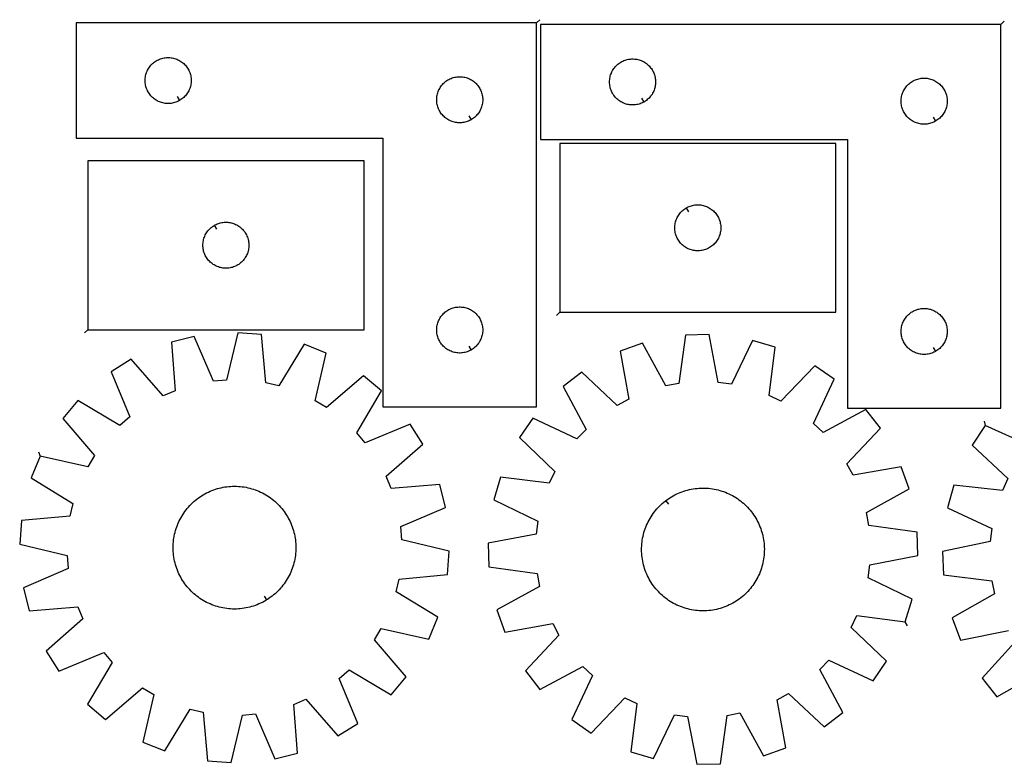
# Model space of a CAD drawing. Header units: millimetres. Extents: x 7 to 1493, y 7 to 495.
# Tile 1 of 2: x 7 to 648, y 10 to 495. Entities that reach past the tile are written whole.
import ezdxf

# ---------------------------------------------------------------- set-up
doc = ezdxf.new("R2010")
doc.units = ezdxf.units.MM
doc.layers.add('CUT', color=7, linetype='CONTINUOUS', true_color=0x000000)
doc.layers.add('LEADIN', color=1, linetype='CONTINUOUS', true_color=0xff0000)

msp = doc.modelspace()

# ---------------------------------------------------------------- linework, layer by layer
at = {"layer": 'CUT'}
for points in [[(343.253732, 492.605918), (43.253732, 492.605918), (43.253732, 417.605918), (243.253732, 417.605918), (243.253732, 242.605918), (343.253732, 242.605918)], [(645.914499, 491.658164), (345.914499, 491.658164), (345.914499, 416.658164), (545.914499, 416.658164), (545.914499, 241.658164), (645.914499, 241.658164)], [(110.639504, 442.055967), (110.303384, 441.865736), (109.612448, 441.520384), (108.904651, 441.211058), (108.181868, 440.938579), (107.446017, 440.70367), (106.699049, 440.506952), (105.942944, 440.348949), (105.179708, 440.230078), (104.411364, 440.150655), (103.639951, 440.110891), (102.867514, 440.110891), (102.0961, 440.150655), (101.327757, 440.230078), (100.564521, 440.348949), (99.808416, 440.506952), (99.061448, 440.70367), (98.325597, 440.938579), (97.602814, 441.211058), (96.895017, 441.520384), (96.204081, 441.865736), (95.53184, 442.246198), (94.880077, 442.660763), (94.250518, 443.108329), (93.644835, 443.587711), (93.064632, 444.097637), (92.51145, 444.636756), (91.986753, 445.203636), (91.491935, 445.796776), (91.028307, 446.414601), (90.597099, 447.055475), (90.199454, 447.717697), (89.836426, 448.399511), (89.508979, 449.099109), (89.21798, 449.814637), (88.964202, 450.544195), (88.748317, 451.285851), (88.570897, 452.037637), (88.432414, 452.797559), (88.333234, 453.563603), (88.273621, 454.333737), (88.253732, 455.105918), (88.273621, 455.878099), (88.333234, 456.648233), (88.432414, 457.414277), (88.570897, 458.174199), (88.748317, 458.925985), (88.964202, 459.66764), (89.21798, 460.397199), (89.508979, 461.112726), (89.836426, 461.812325), (90.199454, 462.494139), (90.597099, 463.156361), (91.028307, 463.797234), (91.491935, 464.41506), (91.986753, 465.0082), (92.51145, 465.57508), (93.064632, 466.114198), (93.644835, 466.624125), (94.250518, 467.103507), (94.880077, 467.551073), (95.53184, 467.965637), (96.204081, 468.3461), (96.895017, 468.691452), (97.602814, 469.000777), (98.325597, 469.273256), (99.061448, 469.508166), (99.808416, 469.704883), (100.564521, 469.862887), (101.327757, 469.981758), (102.0961, 470.061181), (102.867514, 470.100945), (103.639951, 470.100945), (104.411364, 470.061181), (105.179708, 469.981758), (105.942944, 469.862887), (106.699049, 469.704883), (107.446017, 469.508166), (108.181868, 469.273256), (108.904651, 469.000777), (109.612448, 468.691452), (110.303384, 468.3461), (110.975624, 467.965637), (111.627388, 467.551073), (112.256947, 467.103507), (112.86263, 466.624125), (113.442832, 466.114198), (113.996015, 465.57508), (114.520711, 465.0082), (115.015529, 464.41506), (115.479157, 463.797234), (115.910366, 463.156361), (116.308011, 462.494139), (116.671039, 461.812325), (116.998486, 461.112726), (117.289485, 460.397199), (117.543263, 459.66764), (117.759148, 458.925985), (117.936568, 458.174199), (118.075051, 457.414277), (118.174231, 456.648233), (118.233844, 455.878099), (118.253732, 455.105918), (118.233844, 454.333737), (118.174231, 453.563603), (118.075051, 452.797559), (117.936568, 452.037637), (117.759148, 451.285851), (117.543263, 450.544195), (117.289485, 449.814637), (116.998486, 449.099109), (116.671039, 448.399511), (116.308011, 447.717697), (115.910366, 447.055475), (115.479157, 446.414601), (115.015529, 445.796776), (114.520711, 445.203636), (113.996015, 444.636756), (113.442832, 444.097637), (112.86263, 443.587711), (112.256947, 443.108329), (111.627388, 442.660763), (110.975624, 442.246198)], [(413.300271, 441.108213), (412.96415, 440.917982), (412.273215, 440.57263), (411.565417, 440.263304), (410.842635, 439.990826), (410.106784, 439.755916), (409.359815, 439.559198), (408.60371, 439.401195), (407.840474, 439.282324), (407.072131, 439.202901), (406.300718, 439.163137), (405.52828, 439.163137), (404.756867, 439.202901), (403.988524, 439.282324), (403.225288, 439.401195), (402.469183, 439.559198), (401.722214, 439.755916), (400.986363, 439.990826), (400.263581, 440.263304), (399.555783, 440.57263), (398.864848, 440.917982), (398.192607, 441.298445), (397.540843, 441.713009), (396.911285, 442.160575), (396.305601, 442.639957), (395.725399, 443.149883), (395.172216, 443.689002), (394.64752, 444.255882), (394.152702, 444.849022), (393.689074, 445.466848), (393.257866, 446.107721), (392.86022, 446.769943), (392.497193, 447.451757), (392.169745, 448.151355), (391.878747, 448.866883), (391.624968, 449.596441), (391.409083, 450.338097), (391.231664, 451.089883), (391.093181, 451.849805), (390.994001, 452.615849), (390.934388, 453.385983), (390.914499, 454.158164), (390.934388, 454.930345), (390.994001, 455.700479), (391.093181, 456.466523), (391.231664, 457.226445), (391.409083, 457.978231), (391.624968, 458.719886), (391.878747, 459.449445), (392.169745, 460.164973), (392.497193, 460.864571), (392.86022, 461.546385), (393.257866, 462.208607), (393.689074, 462.84948), (394.152702, 463.467306), (394.64752, 464.060446), (395.172216, 464.627326), (395.725399, 465.166444), (396.305601, 465.676371), (396.911285, 466.155753), (397.540843, 466.603319), (398.192607, 467.017883), (398.864848, 467.398346), (399.555783, 467.743698), (400.263581, 468.053024), (400.986363, 468.325502), (401.722214, 468.560412), (402.469183, 468.75713), (403.225288, 468.915133), (403.988524, 469.034004), (404.756867, 469.113427), (405.52828, 469.153191), (406.300718, 469.153191), (407.072131, 469.113427), (407.840474, 469.034004), (408.60371, 468.915133), (409.359815, 468.75713), (410.106784, 468.560412), (410.842635, 468.325502), (411.565417, 468.053024), (412.273215, 467.743698), (412.96415, 467.398346), (413.636391, 467.017883), (414.288155, 466.603319), (414.917713, 466.155753), (415.523397, 465.676371), (416.103599, 465.166444), (416.656782, 464.627326), (417.181478, 464.060446), (417.676296, 463.467306), (418.139924, 462.84948), (418.571132, 462.208607), (418.968778, 461.546385), (419.331805, 460.864571), (419.659253, 460.164973), (419.950251, 459.449445), (420.20403, 458.719886), (420.419915, 457.978231), (420.597334, 457.226445), (420.735817, 456.466523), (420.834997, 455.700479), (420.89461, 454.930345), (420.914499, 454.158164), (420.89461, 453.385983), (420.834997, 452.615849), (420.735817, 451.849805), (420.597334, 451.089883), (420.419915, 450.338097), (420.20403, 449.596441), (419.950251, 448.866883), (419.659253, 448.151355), (419.331805, 447.451757), (418.968778, 446.769943), (418.571132, 446.107721), (418.139924, 445.466848), (417.676296, 444.849022), (417.181478, 444.255882), (416.656782, 443.689002), (416.103599, 443.149883), (415.523397, 442.639957), (414.917713, 442.160575), (414.288155, 441.713009), (413.636391, 441.298445)], [(300.639504, 429.555967), (300.303384, 429.365736), (299.612448, 429.020384), (298.904651, 428.711058), (298.181868, 428.438579), (297.446017, 428.20367), (296.699049, 428.006952), (295.942944, 427.848949), (295.179708, 427.730078), (294.411364, 427.650655), (293.639951, 427.610891), (292.867514, 427.610891), (292.0961, 427.650655), (291.327757, 427.730078), (290.564521, 427.848949), (289.808416, 428.006952), (289.061448, 428.20367), (288.325597, 428.438579), (287.602814, 428.711058), (286.895017, 429.020384), (286.204081, 429.365736), (285.53184, 429.746198), (284.880077, 430.160763), (284.250518, 430.608329), (283.644835, 431.087711), (283.064632, 431.597637), (282.51145, 432.136756), (281.986753, 432.703636), (281.491935, 433.296776), (281.028307, 433.914601), (280.597099, 434.555475), (280.199454, 435.217697), (279.836426, 435.899511), (279.508979, 436.599109), (279.21798, 437.314637), (278.964202, 438.044195), (278.748317, 438.785851), (278.570897, 439.537637), (278.432414, 440.297559), (278.333234, 441.063603), (278.273621, 441.833737), (278.253732, 442.605918), (278.273621, 443.378099), (278.333234, 444.148233), (278.432414, 444.914277), (278.570897, 445.674199), (278.748317, 446.425985), (278.964202, 447.16764), (279.21798, 447.897199), (279.508979, 448.612726), (279.836426, 449.312325), (280.199454, 449.994139), (280.597099, 450.656361), (281.028307, 451.297234), (281.491935, 451.91506), (281.986753, 452.5082), (282.51145, 453.07508), (283.064632, 453.614198), (283.644835, 454.124125), (284.250518, 454.603507), (284.880077, 455.051073), (285.53184, 455.465637), (286.204081, 455.8461), (286.895017, 456.191452), (287.602814, 456.500777), (288.325597, 456.773256), (289.061448, 457.008166), (289.808416, 457.204883), (290.564521, 457.362887), (291.327757, 457.481758), (292.0961, 457.561181), (292.867514, 457.600945), (293.639951, 457.600945), (294.411364, 457.561181), (295.179708, 457.481758), (295.942944, 457.362887), (296.699049, 457.204883), (297.446017, 457.008166), (298.181868, 456.773256), (298.904651, 456.500777), (299.612448, 456.191452), (300.303384, 455.8461), (300.975624, 455.465637), (301.627388, 455.051073), (302.256947, 454.603507), (302.86263, 454.124125), (303.442832, 453.614198), (303.996015, 453.07508), (304.520711, 452.5082), (305.015529, 451.91506), (305.479157, 451.297234), (305.910366, 450.656361), (306.308011, 449.994139), (306.671039, 449.312325), (306.998486, 448.612726), (307.289485, 447.897199), (307.543263, 447.16764), (307.759148, 446.425985), (307.936568, 445.674199), (308.075051, 444.914277), (308.174231, 444.148233), (308.233844, 443.378099), (308.253732, 442.605918), (308.233844, 441.833737), (308.174231, 441.063603), (308.075051, 440.297559), (307.936568, 439.537637), (307.759148, 438.785851), (307.543263, 438.044195), (307.289485, 437.314637), (306.998486, 436.599109), (306.671039, 435.899511), (306.308011, 435.217697), (305.910366, 434.555475), (305.479157, 433.914601), (305.015529, 433.296776), (304.520711, 432.703636), (303.996015, 432.136756), (303.442832, 431.597637), (302.86263, 431.087711), (302.256947, 430.608329), (301.627388, 430.160763), (300.975624, 429.746198)], [(603.300271, 428.608213), (602.96415, 428.417982), (602.273215, 428.07263), (601.565417, 427.763304), (600.842635, 427.490826), (600.106784, 427.255916), (599.359815, 427.059198), (598.60371, 426.901195), (597.840474, 426.782324), (597.072131, 426.702901), (596.300718, 426.663137), (595.52828, 426.663137), (594.756867, 426.702901), (593.988524, 426.782324), (593.225288, 426.901195), (592.469183, 427.059198), (591.722214, 427.255916), (590.986363, 427.490826), (590.263581, 427.763304), (589.555783, 428.07263), (588.864848, 428.417982), (588.192607, 428.798445), (587.540843, 429.213009), (586.911285, 429.660575), (586.305601, 430.139957), (585.725399, 430.649883), (585.172216, 431.189002), (584.64752, 431.755882), (584.152702, 432.349022), (583.689074, 432.966848), (583.257866, 433.607721), (582.86022, 434.269943), (582.497193, 434.951757), (582.169745, 435.651355), (581.878747, 436.366883), (581.624968, 437.096441), (581.409083, 437.838097), (581.231664, 438.589883), (581.093181, 439.349805), (580.994001, 440.115849), (580.934388, 440.885983), (580.914499, 441.658164), (580.934388, 442.430345), (580.994001, 443.200479), (581.093181, 443.966523), (581.231664, 444.726445), (581.409083, 445.478231), (581.624968, 446.219886), (581.878747, 446.949445), (582.169745, 447.664973), (582.497193, 448.364571), (582.86022, 449.046385), (583.257866, 449.708607), (583.689074, 450.34948), (584.152702, 450.967306), (584.64752, 451.560446), (585.172216, 452.127326), (585.725399, 452.666444), (586.305601, 453.176371), (586.911285, 453.655753), (587.540843, 454.103319), (588.192607, 454.517883), (588.864848, 454.898346), (589.555783, 455.243698), (590.263581, 455.553024), (590.986363, 455.825502), (591.722214, 456.060412), (592.469183, 456.25713), (593.225288, 456.415133), (593.988524, 456.534004), (594.756867, 456.613427), (595.52828, 456.653191), (596.300718, 456.653191), (597.072131, 456.613427), (597.840474, 456.534004), (598.60371, 456.415133), (599.359815, 456.25713), (600.106784, 456.060412), (600.842635, 455.825502), (601.565417, 455.553024), (602.273215, 455.243698), (602.96415, 454.898346), (603.636391, 454.517883), (604.288155, 454.103319), (604.917713, 453.655753), (605.523397, 453.176371), (606.103599, 452.666444), (606.656782, 452.127326), (607.181478, 451.560446), (607.676296, 450.967306), (608.139924, 450.34948), (608.571132, 449.708607), (608.968778, 449.046385), (609.331805, 448.364571), (609.659253, 447.664973), (609.950251, 446.949445), (610.20403, 446.219886), (610.419915, 445.478231), (610.597334, 444.726445), (610.735817, 443.966523), (610.834997, 443.200479), (610.89461, 442.430345), (610.914499, 441.658164), (610.89461, 440.885983), (610.834997, 440.115849), (610.735817, 439.349805), (610.597334, 438.589883), (610.419915, 437.838097), (610.20403, 437.096441), (609.950251, 436.366883), (609.659253, 435.651355), (609.331805, 434.951757), (608.968778, 434.269943), (608.571132, 433.607721), (608.139924, 432.966848), (607.676296, 432.349022), (607.181478, 431.755882), (606.656782, 431.189002), (606.103599, 430.649883), (605.523397, 430.139957), (604.917713, 429.660575), (604.288155, 429.213009), (603.636391, 428.798445)], [(358.397528, 304.15215), (538.397528, 304.15215), (538.397528, 414.15215), (358.397528, 414.15215)], [(50.895941, 292.807668), (230.895941, 292.807668), (230.895941, 402.807668), (50.895941, 402.807668)], [(441.011757, 372.202101), (441.347877, 372.392332), (442.038812, 372.737684), (442.74661, 373.04701), (443.469393, 373.319489), (444.205244, 373.554398), (444.952212, 373.751116), (445.708317, 373.909119), (446.471553, 374.02799), (447.239896, 374.107413), (448.01131, 374.147177), (448.783747, 374.147177), (449.55516, 374.107413), (450.323504, 374.02799), (451.08674, 373.909119), (451.842844, 373.751116), (452.589813, 373.554398), (453.325664, 373.319489), (454.048447, 373.04701), (454.756244, 372.737684), (455.447179, 372.392332), (456.11942, 372.01187), (456.771184, 371.597305), (457.400742, 371.149739), (458.006426, 370.670357), (458.586628, 370.160431), (459.139811, 369.621312), (459.664507, 369.054432), (460.159325, 368.461292), (460.622953, 367.843467), (461.054162, 367.202593), (461.451807, 366.540371), (461.814835, 365.858557), (462.142282, 365.158959), (462.433281, 364.443431), (462.687059, 363.713873), (462.902944, 362.972217), (463.080364, 362.220431), (463.218847, 361.460509), (463.318026, 360.694465), (463.37764, 359.924331), (463.397528, 359.15215), (463.37764, 358.379969), (463.318026, 357.609835), (463.218847, 356.843791), (463.080364, 356.083869), (462.902944, 355.332083), (462.687059, 354.590428), (462.433281, 353.860869), (462.142282, 353.145342), (461.814835, 352.445743), (461.451807, 351.763929), (461.054162, 351.101707), (460.622953, 350.460834), (460.159325, 349.843008), (459.664507, 349.249868), (459.139811, 348.682988), (458.586628, 348.14387), (458.006426, 347.633943), (457.400742, 347.154561), (456.771184, 346.706995), (456.11942, 346.292431), (455.447179, 345.911968), (454.756244, 345.566616), (454.048447, 345.257291), (453.325664, 344.984812), (452.589813, 344.749902), (451.842844, 344.553185), (451.08674, 344.395181), (450.323504, 344.27631), (449.55516, 344.196887), (448.783747, 344.157123), (448.01131, 344.157123), (447.239896, 344.196887), (446.471553, 344.27631), (445.708317, 344.395181), (444.952212, 344.553185), (444.205244, 344.749902), (443.469393, 344.984812), (442.74661, 345.257291), (442.038812, 345.566616), (441.347877, 345.911968), (440.675636, 346.292431), (440.023872, 346.706995), (439.394314, 347.154561), (438.788631, 347.633943), (438.208428, 348.14387), (437.655245, 348.682988), (437.130549, 349.249868), (436.635731, 349.843008), (436.172103, 350.460834), (435.740895, 351.101707), (435.34325, 351.763929), (434.980222, 352.445743), (434.652775, 353.145342), (434.361776, 353.860869), (434.107998, 354.590428), (433.892112, 355.332083), (433.714693, 356.083869), (433.57621, 356.843791), (433.47703, 357.609835), (433.417417, 358.379969), (433.397528, 359.15215), (433.417417, 359.924331), (433.47703, 360.694465), (433.57621, 361.460509), (433.714693, 362.220431), (433.892112, 362.972217), (434.107998, 363.713873), (434.361776, 364.443431), (434.652775, 365.158959), (434.980222, 365.858557), (435.34325, 366.540371), (435.740895, 367.202593), (436.172103, 367.843467), (436.635731, 368.461292), (437.130549, 369.054432), (437.655245, 369.621312), (438.208428, 370.160431), (438.788631, 370.670357), (439.394314, 371.149739), (440.023872, 371.597305), (440.675636, 372.01187)], [(133.51017, 360.857618), (133.84629, 361.04785), (134.537225, 361.393202), (135.245023, 361.702527), (135.967806, 361.975006), (136.703657, 362.209916), (137.450625, 362.406633), (138.20673, 362.564637), (138.969966, 362.683508), (139.738309, 362.762931), (140.509723, 362.802695), (141.28216, 362.802695), (142.053573, 362.762931), (142.821917, 362.683508), (143.585153, 362.564637), (144.341257, 362.406633), (145.088226, 362.209916), (145.824077, 361.975006), (146.54686, 361.702527), (147.254657, 361.393202), (147.945593, 361.04785), (148.617833, 360.667387), (149.269597, 360.252823), (149.899156, 359.805256), (150.504839, 359.325874), (151.085041, 358.815948), (151.638224, 358.27683), (152.16292, 357.70995), (152.657738, 357.11681), (153.121366, 356.498984), (153.552575, 355.858111), (153.95022, 355.195889), (154.313248, 354.514075), (154.640695, 353.814476), (154.931694, 353.098949), (155.185472, 352.36939), (155.401357, 351.627734), (155.578777, 350.875949), (155.71726, 350.116026), (155.816439, 349.349983), (155.876053, 348.579849), (155.895941, 347.807668), (155.876053, 347.035486), (155.816439, 346.265353), (155.71726, 345.499309), (155.578777, 344.739387), (155.401357, 343.987601), (155.185472, 343.245945), (154.931694, 342.516386), (154.640695, 341.800859), (154.313248, 341.101261), (153.95022, 340.419447), (153.552575, 339.757225), (153.121366, 339.116351), (152.657738, 338.498525), (152.16292, 337.905386), (151.638224, 337.338505), (151.085041, 336.799387), (150.504839, 336.289461), (149.899156, 335.810079), (149.269597, 335.362512), (148.617833, 334.947948), (147.945593, 334.567486), (147.254657, 334.222134), (146.54686, 333.912808), (145.824077, 333.640329), (145.088226, 333.40542), (144.341257, 333.208702), (143.585153, 333.050698), (142.821917, 332.931828), (142.053573, 332.852405), (141.28216, 332.812641), (140.509723, 332.812641), (139.738309, 332.852405), (138.969966, 332.931828), (138.20673, 333.050698), (137.450625, 333.208702), (136.703657, 333.40542), (135.967806, 333.640329), (135.245023, 333.912808), (134.537225, 334.222134), (133.84629, 334.567486), (133.174049, 334.947948), (132.522286, 335.362512), (131.892727, 335.810079), (131.287044, 336.289461), (130.706841, 336.799387), (130.153659, 337.338505), (129.628962, 337.905386), (129.134144, 338.498525), (128.670516, 339.116351), (128.239308, 339.757225), (127.841663, 340.419447), (127.478635, 341.101261), (127.151188, 341.800859), (126.860189, 342.516386), (126.606411, 343.245945), (126.390525, 343.987601), (126.213106, 344.739387), (126.074623, 345.499309), (125.975443, 346.265353), (125.91583, 347.035486), (125.895941, 347.807668), (125.91583, 348.579849), (125.975443, 349.349983), (126.074623, 350.116026), (126.213106, 350.875949), (126.390525, 351.627734), (126.606411, 352.36939), (126.860189, 353.098949), (127.151188, 353.814476), (127.478635, 354.514075), (127.841663, 355.195889), (128.239308, 355.858111), (128.670516, 356.498984), (129.134144, 357.11681), (129.628962, 357.70995), (130.153659, 358.27683), (130.706841, 358.815948), (131.287044, 359.325874), (131.892727, 359.805256), (132.522286, 360.252823), (133.174049, 360.667387)], [(300.639504, 279.555967), (300.303384, 279.365736), (299.612448, 279.020384), (298.904651, 278.711058), (298.181868, 278.438579), (297.446017, 278.20367), (296.699049, 278.006952), (295.942944, 277.848949), (295.179708, 277.730078), (294.411364, 277.650655), (293.639951, 277.610891), (292.867514, 277.610891), (292.0961, 277.650655), (291.327757, 277.730078), (290.564521, 277.848949), (289.808416, 278.006952), (289.061448, 278.20367), (288.325597, 278.438579), (287.602814, 278.711058), (286.895017, 279.020384), (286.204081, 279.365736), (285.53184, 279.746198), (284.880077, 280.160763), (284.250518, 280.608329), (283.644835, 281.087711), (283.064632, 281.597637), (282.51145, 282.136756), (281.986753, 282.703636), (281.491935, 283.296776), (281.028307, 283.914601), (280.597099, 284.555475), (280.199454, 285.217697), (279.836426, 285.899511), (279.508979, 286.599109), (279.21798, 287.314637), (278.964202, 288.044195), (278.748317, 288.785851), (278.570897, 289.537637), (278.432414, 290.297559), (278.333234, 291.063603), (278.273621, 291.833737), (278.253732, 292.605918), (278.273621, 293.378099), (278.333234, 294.148233), (278.432414, 294.914277), (278.570897, 295.674199), (278.748317, 296.425985), (278.964202, 297.16764), (279.21798, 297.897199), (279.508979, 298.612726), (279.836426, 299.312325), (280.199454, 299.994139), (280.597099, 300.656361), (281.028307, 301.297234), (281.491935, 301.91506), (281.986753, 302.5082), (282.51145, 303.07508), (283.064632, 303.614198), (283.644835, 304.124125), (284.250518, 304.603507), (284.880077, 305.051073), (285.53184, 305.465637), (286.204081, 305.8461), (286.895017, 306.191452), (287.602814, 306.500777), (288.325597, 306.773256), (289.061448, 307.008166), (289.808416, 307.204883), (290.564521, 307.362887), (291.327757, 307.481758), (292.0961, 307.561181), (292.867514, 307.600945), (293.639951, 307.600945), (294.411364, 307.561181), (295.179708, 307.481758), (295.942944, 307.362887), (296.699049, 307.204883), (297.446017, 307.008166), (298.181868, 306.773256), (298.904651, 306.500777), (299.612448, 306.191452), (300.303384, 305.8461), (300.975624, 305.465637), (301.627388, 305.051073), (302.256947, 304.603507), (302.86263, 304.124125), (303.442832, 303.614198), (303.996015, 303.07508), (304.520711, 302.5082), (305.015529, 301.91506), (305.479157, 301.297234), (305.910366, 300.656361), (306.308011, 299.994139), (306.671039, 299.312325), (306.998486, 298.612726), (307.289485, 297.897199), (307.543263, 297.16764), (307.759148, 296.425985), (307.936568, 295.674199), (308.075051, 294.914277), (308.174231, 294.148233), (308.233844, 293.378099), (308.253732, 292.605918), (308.233844, 291.833737), (308.174231, 291.063603), (308.075051, 290.297559), (307.936568, 289.537637), (307.759148, 288.785851), (307.543263, 288.044195), (307.289485, 287.314637), (306.998486, 286.599109), (306.671039, 285.899511), (306.308011, 285.217697), (305.910366, 284.555475), (305.479157, 283.914601), (305.015529, 283.296776), (304.520711, 282.703636), (303.996015, 282.136756), (303.442832, 281.597637), (302.86263, 281.087711), (302.256947, 280.608329), (301.627388, 280.160763), (300.975624, 279.746198)], [(603.300271, 278.608213), (602.96415, 278.417982), (602.273215, 278.07263), (601.565417, 277.763304), (600.842635, 277.490826), (600.106784, 277.255916), (599.359815, 277.059198), (598.60371, 276.901195), (597.840474, 276.782324), (597.072131, 276.702901), (596.300718, 276.663137), (595.52828, 276.663137), (594.756867, 276.702901), (593.988524, 276.782324), (593.225288, 276.901195), (592.469183, 277.059198), (591.722214, 277.255916), (590.986363, 277.490826), (590.263581, 277.763304), (589.555783, 278.07263), (588.864848, 278.417982), (588.192607, 278.798445), (587.540843, 279.213009), (586.911285, 279.660575), (586.305601, 280.139957), (585.725399, 280.649883), (585.172216, 281.189002), (584.64752, 281.755882), (584.152702, 282.349022), (583.689074, 282.966848), (583.257866, 283.607721), (582.86022, 284.269943), (582.497193, 284.951757), (582.169745, 285.651355), (581.878747, 286.366883), (581.624968, 287.096441), (581.409083, 287.838097), (581.231664, 288.589883), (581.093181, 289.349805), (580.994001, 290.115849), (580.934388, 290.885983), (580.914499, 291.658164), (580.934388, 292.430345), (580.994001, 293.200479), (581.093181, 293.966523), (581.231664, 294.726445), (581.409083, 295.478231), (581.624968, 296.219886), (581.878747, 296.949445), (582.169745, 297.664973), (582.497193, 298.364571), (582.86022, 299.046385), (583.257866, 299.708607), (583.689074, 300.34948), (584.152702, 300.967306), (584.64752, 301.560446), (585.172216, 302.127326), (585.725399, 302.666444), (586.305601, 303.176371), (586.911285, 303.655753), (587.540843, 304.103319), (588.192607, 304.517883), (588.864848, 304.898346), (589.555783, 305.243698), (590.263581, 305.553024), (590.986363, 305.825502), (591.722214, 306.060412), (592.469183, 306.25713), (593.225288, 306.415133), (593.988524, 306.534004), (594.756867, 306.613427), (595.52828, 306.653191), (596.300718, 306.653191), (597.072131, 306.613427), (597.840474, 306.534004), (598.60371, 306.415133), (599.359815, 306.25713), (600.106784, 306.060412), (600.842635, 305.825502), (601.565417, 305.553024), (602.273215, 305.243698), (602.96415, 304.898346), (603.636391, 304.517883), (604.288155, 304.103319), (604.917713, 303.655753), (605.523397, 303.176371), (606.103599, 302.666444), (606.656782, 302.127326), (607.181478, 301.560446), (607.676296, 300.967306), (608.139924, 300.34948), (608.571132, 299.708607), (608.968778, 299.046385), (609.331805, 298.364571), (609.659253, 297.664973), (609.950251, 296.949445), (610.20403, 296.219886), (610.419915, 295.478231), (610.597334, 294.726445), (610.735817, 293.966523), (610.834997, 293.200479), (610.89461, 292.430345), (610.914499, 291.658164), (610.89461, 290.885983), (610.834997, 290.115849), (610.735817, 289.349805), (610.597334, 288.589883), (610.419915, 287.838097), (610.20403, 287.096441), (609.950251, 286.366883), (609.659253, 285.651355), (609.331805, 284.951757), (608.968778, 284.269943), (608.571132, 283.607721), (608.139924, 282.966848), (607.676296, 282.349022), (607.181478, 281.755882), (606.656782, 281.189002), (606.103599, 280.649883), (605.523397, 280.139957), (604.917713, 279.660575), (604.288155, 279.213009), (603.636391, 278.798445)], [(19.831231, 210.459732), (14.051957, 196.20033), (41.17063, 179.660912), (39.23271, 171.308437), (7.601785, 168.39995), (6.511766, 153.05256), (37.414118, 145.702769), (38.152103, 137.160243), (8.968077, 124.619615), (12.674013, 109.686544), (44.335106, 112.24583), (47.676757, 104.349455), (23.796367, 83.404249), (31.935493, 70.347252), (61.256119, 82.565093), (66.874333, 76.087822), (50.635156, 48.7883), (62.41076, 38.885486), (86.520811, 59.565916), (93.865637, 55.141788), (86.857279, 24.160218), (101.116681, 18.380944), (117.656098, 45.499617), (126.008573, 43.561697), (128.91706, 11.930772), (144.264451, 10.840753), (151.614241, 41.743105), (160.156767, 42.48109), (172.697396, 13.297064), (187.630466, 17.003), (185.07118, 48.664093), (192.967555, 52.005744), (213.912762, 28.125354), (226.969759, 36.26448), (214.751917, 65.585106), (221.229189, 71.20332), (248.528711, 54.964143), (258.431524, 66.739747), (237.751095, 90.849798), (242.175223, 98.194624), (273.156793, 91.186266), (278.936066, 105.445668), (251.817394, 121.985085), (253.755313, 130.33756), (285.386239, 133.246047), (286.476257, 148.593438), (255.573906, 155.943228), (254.83592, 164.485754), (284.019946, 177.026383), (280.314011, 191.959453), (248.652918, 189.400167), (245.311266, 197.296542), (269.191657, 218.241749), (261.05253, 231.298746), (231.731904, 219.080904), (226.113691, 225.558176), (242.352867, 252.857698), (230.577264, 262.760511), (206.467212, 242.080082), (199.122386, 246.50421), (206.130745, 277.48578), (191.871343, 283.265053), (175.331925, 256.146381), (166.97945, 258.0843), (164.070963, 289.715226), (148.723572, 290.805244), (141.373782, 259.902893), (132.831256, 259.164907), (120.290628, 288.348933), (105.357557, 284.642998), (107.916843, 252.981905), (100.020468, 249.640253), (79.075261, 273.520644), (66.018265, 265.381517), (78.236106, 236.060891), (71.758835, 230.442678), (44.459312, 246.681854), (34.556499, 234.906251), (55.236928, 210.796199), (50.812801, 203.451374)], [(583.634411, 102.547689), (588.004344, 117.30012), (559.410237, 131.133116), (560.529448, 139.634101), (591.729525, 145.594799), (591.326827, 160.975578), (559.857584, 165.295474), (558.295068, 173.726246), (586.126148, 189.036561), (580.990237, 203.540111), (549.726287, 197.924046), (545.634994, 205.459342), (567.372777, 228.620594), (558.006392, 240.827206), (530.008068, 225.824918), (523.788483, 231.727132), (537.305122, 260.472135), (524.62511, 269.186941), (502.633084, 246.26696), (494.894022, 249.958341), (498.866415, 281.473335), (484.113984, 285.843269), (470.280988, 257.249161), (461.780003, 258.368372), (455.819305, 289.568449), (440.438526, 289.165751), (436.11863, 257.696508), (427.687858, 256.133992), (412.377543, 283.965072), (397.873993, 278.829161), (403.490058, 247.565211), (395.954762, 243.473918), (372.79351, 265.211701), (360.586898, 255.845316), (375.589186, 227.846992), (369.686972, 221.627407), (340.941969, 235.144046), (332.227163, 222.464034), (355.147144, 200.472008), (351.455763, 192.732946), (319.940769, 196.70534), (315.570835, 181.952908), (344.164942, 168.119912), (343.045732, 159.618928), (311.845654, 153.658229), (312.248352, 138.27745), (343.717595, 133.957554), (345.280112, 125.526782), (317.449032, 110.216467), (322.584943, 95.712917), (353.848892, 101.328982), (357.940185, 93.793686), (336.202403, 70.632435), (345.568788, 58.425822), (373.567111, 73.42811), (379.786697, 67.525896), (366.270058, 38.780893), (378.95007, 30.066087), (400.942096, 52.986068), (408.681158, 49.294687), (404.708764, 17.779693), (419.461195, 13.409759), (433.294192, 42.003867), (441.795176, 40.884656), (447.755874, 9.684579), (463.136654, 10.087277), (467.45655, 41.55652), (475.887322, 43.119036), (491.197637, 15.287956), (505.701187, 20.423867), (500.085121, 51.687817), (507.620418, 55.77911), (530.781669, 34.041327), (542.988281, 43.407712), (527.985994, 71.406036), (533.888208, 77.625621), (562.633211, 64.108982), (571.348017, 76.788994), (548.428036, 98.78102), (552.119417, 106.520082)], [(167.383936, 116.717042), (166.848157, 116.388877), (165.756512, 115.766529), (164.645857, 115.178777), (163.517288, 114.626202), (162.371919, 114.109349), (161.21088, 113.628728), (160.035318, 113.184813), (158.846393, 112.778043), (157.645276, 112.408818), (156.433155, 112.077503), (155.211226, 111.784426), (153.980693, 111.529875), (152.742772, 111.314101), (151.498684, 111.137318), (150.249657, 110.9997), (148.996924, 110.901383), (147.741721, 110.842463), (146.485286, 110.823), (145.22886, 110.843011), (143.973682, 110.902478), (142.720992, 111.001342), (141.472026, 111.139505), (140.228015, 111.316831), (138.990188, 111.533145), (137.759767, 111.788233), (136.537965, 112.081843), (135.325988, 112.413687), (134.125034, 112.783435), (132.936285, 113.190725), (131.760917, 113.635152), (130.600088, 114.11628), (129.454945, 114.633633), (128.326617, 115.1867), (127.216219, 115.774936), (126.124845, 116.39776), (125.053573, 117.054558), (124.00346, 117.744681), (122.975543, 118.467449), (121.970835, 119.222147), (120.990329, 120.008032), (120.034992, 120.824327), (119.105767, 121.670228), (118.203571, 122.544898), (117.329294, 123.447476), (116.483799, 124.37707), (115.667921, 125.332763), (114.882464, 126.313612), (114.128204, 127.318649), (113.405885, 128.346881), (112.71622, 129.397295), (112.05989, 130.468853), (111.437542, 131.560499), (110.84979, 132.671154), (110.297215, 133.799723), (109.780362, 134.945092), (109.299741, 136.10613), (108.855826, 137.281692), (108.449056, 138.470618), (108.079831, 139.671734), (107.748516, 140.883855), (107.455439, 142.105785), (107.200888, 143.336318), (106.985114, 144.574239), (106.808331, 145.818326), (106.670713, 147.067353), (106.572396, 148.320087), (106.513476, 149.57529), (106.494013, 150.831725), (106.514024, 152.088151), (106.573491, 153.343328), (106.672355, 154.596018), (106.810518, 155.844985), (106.987844, 157.088996), (107.204158, 158.326822), (107.459246, 159.557244), (107.752856, 160.779046), (108.0847, 161.991022), (108.454448, 163.191977), (108.861738, 164.380725), (109.306165, 165.556094), (109.787293, 166.716922), (110.304646, 167.862065), (110.857713, 168.990393), (111.445949, 170.100792), (112.068773, 171.192166), (112.725571, 172.263437), (113.415694, 173.31355), (114.138462, 174.341468), (114.89316, 175.346175), (115.679045, 176.326681), (116.49534, 177.282018), (117.341241, 178.211243), (118.215911, 179.113439), (119.118489, 179.987716), (120.048083, 180.833211), (121.003776, 181.64909), (121.984625, 182.434547), (122.989661, 183.188807), (124.017894, 183.911126), (125.068308, 184.60079), (126.139866, 185.257121), (127.231512, 185.879469), (128.342167, 186.46722), (129.470736, 187.019795), (130.616105, 187.536648), (131.777143, 188.017269), (132.952705, 188.461184), (134.141631, 188.867955), (135.342747, 189.23718), (136.554868, 189.568494), (137.776798, 189.861572), (139.007331, 190.116123), (140.245252, 190.331896), (141.489339, 190.508679), (142.738366, 190.646298), (143.9911, 190.744615), (145.246303, 190.803534), (146.502737, 190.822998), (147.759164, 190.802986), (149.014341, 190.743519), (150.267031, 190.644655), (151.515998, 190.506492), (152.760009, 190.329166), (153.997835, 190.112853), (155.228257, 189.857765), (156.450059, 189.564154), (157.662035, 189.232311), (158.86299, 188.862562), (160.051738, 188.455273), (161.227106, 188.010845), (162.387935, 187.529717), (163.533078, 187.012365), (164.661406, 186.459297), (165.771805, 185.871061), (166.863178, 185.248237), (167.93445, 184.591439), (168.984563, 183.901316), (170.012481, 183.178549), (171.017188, 182.42385), (171.997694, 181.637966), (172.953031, 180.82167), (173.882256, 179.97577), (174.784452, 179.101099), (175.658729, 178.198522), (176.504224, 177.268927), (177.320103, 176.313234), (178.10556, 175.332386), (178.85982, 174.327349), (179.582139, 173.299116), (180.271803, 172.248703), (180.928134, 171.177144), (181.550482, 170.085499), (182.138233, 168.974844), (182.690808, 167.846275), (183.207661, 166.700906), (183.688282, 165.539868), (184.132197, 164.364305), (184.538968, 163.17538), (184.908193, 161.974263), (185.239507, 160.762142), (185.532585, 159.540213), (185.787136, 158.30968), (186.002909, 157.071759), (186.179692, 155.827671), (186.317311, 154.578644), (186.415628, 153.325911), (186.474547, 152.070708), (186.494011, 150.814273), (186.473999, 149.557847), (186.414532, 148.302669), (186.315668, 147.049979), (186.177505, 145.801013), (186.000179, 144.557002), (185.783866, 143.319175), (185.528778, 142.088754), (185.235167, 140.866952), (184.903324, 139.654975), (184.533575, 138.454021), (184.126286, 137.265272), (183.681858, 136.089904), (183.20073, 134.929075), (182.683378, 133.783932), (182.13031, 132.655604), (181.542074, 131.545206), (180.91925, 130.453832), (180.262452, 129.38256), (179.572329, 128.332447), (178.849562, 127.30453), (178.094863, 126.299822), (177.308979, 125.319316), (176.492683, 124.363979), (175.646783, 123.434754), (174.772112, 122.532558), (173.869535, 121.658281), (172.93994, 120.812786), (171.984247, 119.996908), (171.003399, 119.211451), (169.998362, 118.457191), (168.970129, 117.734872), (167.919716, 117.045207)], [(427.690222, 181.547073), (428.19167, 181.925625), (429.217853, 182.650853), (430.266309, 183.34349), (431.336004, 184.002853), (432.425883, 184.62829), (433.534869, 185.219184), (434.661869, 185.774953), (435.805769, 186.295048), (436.965441, 186.778956), (438.139742, 187.226198), (439.327511, 187.636334), (440.527576, 188.008959), (441.738754, 188.343705), (442.959849, 188.640242), (444.189656, 188.898277), (445.426961, 189.117556), (446.670543, 189.297862), (447.919175, 189.439017), (449.171625, 189.540881), (450.426656, 189.603356), (451.683031, 189.626377), (452.939508, 189.609924), (454.194849, 189.554012), (455.447815, 189.458696), (456.697167, 189.324071), (457.941675, 189.150269), (459.18011, 188.937462), (460.411249, 188.68586), (461.633877, 188.395711), (462.846789, 188.067301), (464.048786, 187.700955), (465.238683, 187.297034), (466.415305, 186.855937), (467.577492, 186.378099), (468.724095, 185.863992), (469.853985, 185.314122), (470.966045, 184.729033), (472.059179, 184.109302), (473.132306, 183.455541), (474.184369, 182.768395), (475.21433, 182.048541), (476.22117, 181.296691), (477.203898, 180.513587), (478.161543, 179.7), (479.09316, 178.856735), (479.99783, 177.984623), (480.87466, 177.084525), (481.722784, 176.157329), (482.541366, 175.203951), (483.329597, 174.22533), (484.086701, 173.222434), (484.811929, 172.196251), (485.504566, 171.147795), (486.163928, 170.078099), (486.789366, 168.988221), (487.38026, 167.879235), (487.936029, 166.752235), (488.456124, 165.608335), (488.940031, 164.448662), (489.387274, 163.274362), (489.79741, 162.086593), (490.170035, 160.886527), (490.504781, 159.67535), (490.801318, 158.454255), (491.059353, 157.224448), (491.278632, 155.987143), (491.458938, 154.743561), (491.600092, 153.494929), (491.701957, 152.242479), (491.764431, 150.987447), (491.787453, 149.731073), (491.771, 148.474595), (491.715088, 147.219254), (491.619772, 145.966289), (491.485147, 144.716936), (491.311345, 143.472429), (491.098538, 142.233994), (490.846936, 141.002855), (490.556787, 139.780227), (490.228377, 138.567315), (489.862031, 137.365318), (489.45811, 136.175421), (489.017013, 134.998799), (488.539175, 133.836612), (488.025067, 132.690008), (487.475198, 131.560119), (486.890109, 130.448059), (486.270378, 129.354925), (485.616617, 128.281798), (484.929471, 127.229734), (484.209617, 126.199774), (483.457767, 125.192933), (482.674663, 124.210206), (481.861076, 123.252561), (481.017811, 122.320944), (480.145699, 121.416274), (479.245601, 120.539444), (478.318405, 119.69132), (477.365026, 118.872738), (476.386406, 118.084506), (475.38351, 117.327403), (474.357327, 116.602175), (473.30887, 115.909538), (472.239175, 115.250175), (471.149297, 114.624738), (470.04031, 114.033844), (468.913311, 113.478075), (467.769411, 112.95798), (466.609738, 112.474072), (465.435438, 112.02683), (464.247669, 111.616694), (463.047603, 111.244069), (461.836425, 110.909323), (460.61533, 110.612786), (459.385524, 110.354751), (458.148219, 110.135472), (456.904636, 109.955166), (455.656004, 109.814011), (454.403555, 109.712147), (453.148523, 109.649672), (451.892149, 109.626651), (450.635671, 109.643104), (449.38033, 109.699016), (448.127365, 109.794332), (446.878012, 109.928957), (445.633504, 110.102759), (444.39507, 110.315566), (443.163931, 110.567168), (441.941302, 110.857317), (440.728391, 111.185727), (439.526394, 111.552073), (438.336497, 111.955994), (437.159874, 112.397091), (435.997688, 112.874929), (434.851084, 113.389037), (433.721195, 113.938906), (432.609134, 114.523995), (431.516001, 115.143726), (430.442873, 115.797487), (429.39081, 116.484633), (428.36085, 117.204487), (427.354009, 117.956337), (426.371281, 118.739441), (425.413636, 119.553028), (424.482019, 120.396293), (423.57735, 121.268405), (422.70052, 122.168503), (421.852396, 123.095699), (421.033814, 124.049077), (420.245582, 125.027698), (419.488479, 126.030594), (418.763251, 127.056777), (418.070614, 128.105233), (417.411251, 129.174929), (416.785814, 130.264807), (416.194919, 131.373793), (415.63915, 132.500793), (415.119056, 133.644693), (414.635148, 134.804366), (414.187906, 135.978666), (413.77777, 137.166435), (413.405145, 138.366501), (413.070398, 139.577678), (412.773861, 140.798773), (412.515826, 142.02858), (412.296548, 143.265885), (412.116242, 144.509467), (411.975087, 145.758099), (411.873222, 147.010549), (411.810748, 148.265581), (411.787726, 149.521955), (411.80418, 150.778433), (411.860092, 152.033774), (411.955407, 153.286739), (412.090033, 154.536092), (412.263834, 155.7806), (412.476642, 157.019034), (412.728244, 158.250173), (413.018393, 159.472801), (413.346803, 160.685713), (413.713149, 161.88771), (414.11707, 163.077607), (414.558167, 164.254229), (415.036005, 165.416416), (415.550112, 166.56302), (416.099982, 167.692909), (416.685071, 168.804969), (417.304801, 169.898103), (417.958563, 170.971231), (418.645709, 172.023294), (419.365562, 173.053254), (420.117412, 174.060095), (420.900517, 175.042822), (421.714103, 176.000467), (422.557369, 176.932085), (423.429481, 177.836754), (424.329579, 178.713584), (425.256775, 179.561708), (426.210153, 180.38029), (427.188774, 181.168522)]]:
    msp.add_lwpolyline(points, close=True, dxfattribs=at)
for points in [[(664.653519, 217.299726), (635.690489, 230.342641), (627.185023, 217.521269), (650.462955, 195.90848), (646.899123, 188.10986), (615.323162, 191.564342), (611.196005, 176.742158), (640.013353, 163.380451), (639.033853, 154.862238), (607.935836, 148.390137), (608.590984, 133.018041), (640.126905, 129.215353), (641.827617, 120.811369), (614.251635, 105.046218), (619.624956, 90.628938), (650.792495, 96.757502)], [(655.006942, 89.290388), (633.652324, 65.775392), (643.217841, 53.724191), (670.966101, 69.184101)]]:
    msp.add_lwpolyline(points, dxfattribs=at)
at = {"layer": 'LEADIN'}
for p, q in [((345.375053, 494.727238), (343.253732, 492.605918)), ((648.035819, 493.779484), (645.914499, 491.658164)), ((109.16186, 444.666823), (110.639504, 442.055967)), ((411.822626, 443.719069), (413.300271, 441.108213)), ((299.16186, 432.166823), (300.639504, 429.555967)), ((601.822626, 431.219069), (603.300271, 428.608213)), ((442.489401, 369.591245), (441.011757, 372.202101)), ((134.987814, 358.246763), (133.51017, 360.857618)), ((356.276208, 302.03083), (358.397528, 304.15215)), ((48.774621, 290.686347), (50.895941, 292.807668)), ((299.16186, 282.166823), (300.639504, 279.555967)), ((601.822626, 281.219069), (603.300271, 278.608213)), ((635.095442, 233.283036), (635.690489, 230.342641)), ((18.66205, 213.222523), (19.831231, 210.459732)), ((429.497747, 179.152736), (427.690222, 181.547073)), ((165.816999, 119.275304), (167.383936, 116.717042)), ((585.065876, 99.911231), (583.634411, 102.547689))]:
    msp.add_line(p, q, dxfattribs=at)

doc.saveas('drawing.dxf')
